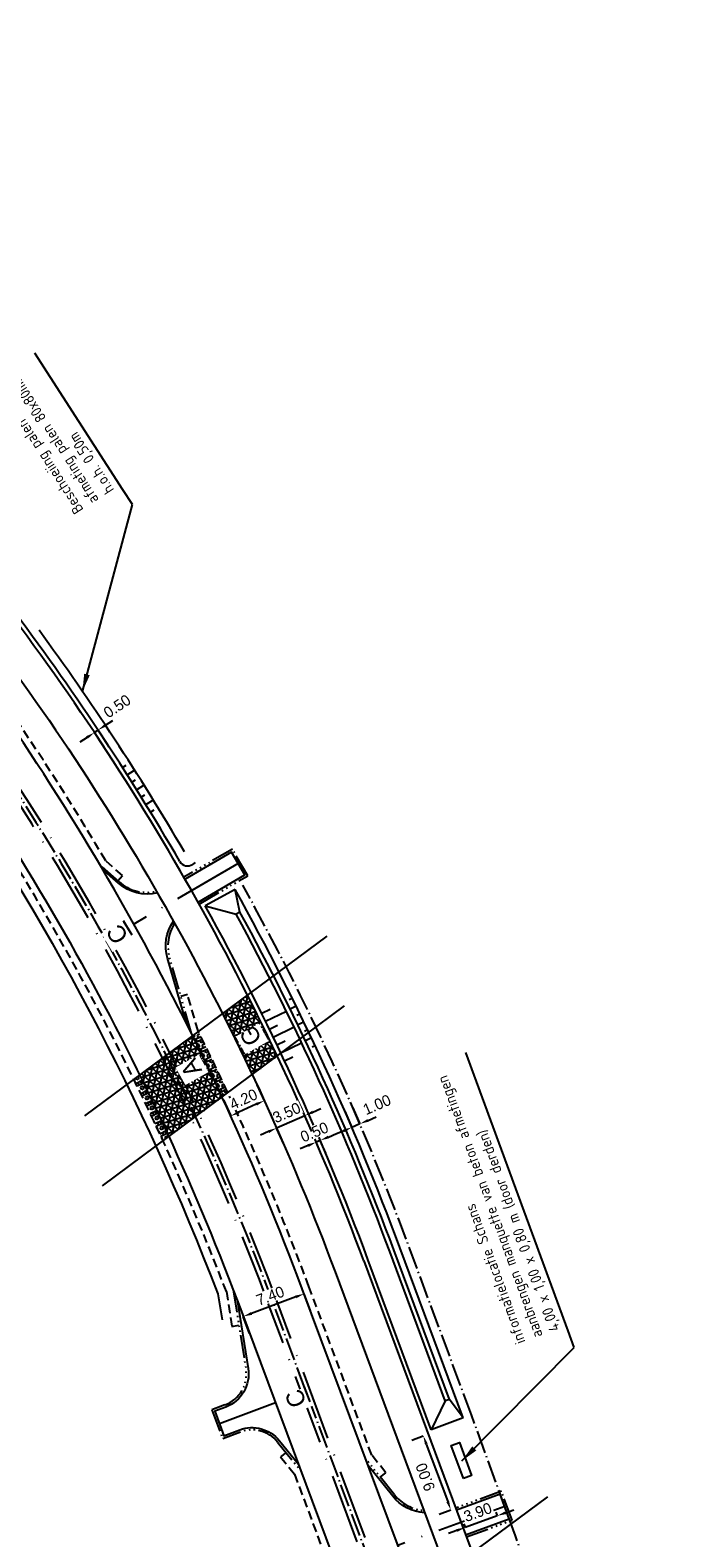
# Model space of a CAD drawing. Header units: metres. Extents: x 121793 to 127505, y 451003 to 453667.
# Tile 14 of 40: x 123294 to 123369, y 451994 to 452166. Entities that reach past the tile are written whole.
import ezdxf

# ---------------------------------------------------------------- set-up
doc = ezdxf.new("R2010")
doc.units = ezdxf.units.M
doc.header["$LTSCALE"] = 4
for name, pattern in [('ONTWERPAS', [3, 2, -0.5, 0, -0.5]), ('ontwerpbestand sloot WK$0$STREEP-PUNT', [0.89, 0.65, -0.1, 0.04, -0.1]), ('STIPPELFIJN', [0.375, 0.25, -0.125]), ('STREEP-4X-PUNT', [1.31, 0.65, -0.1, 0.04, -0.1, 0.04, -0.1, 0.04, -0.1, 0.04, -0.1])]:
    doc.linetypes.add(name, pattern=pattern)
for name, color, linetype in [('WEG-AS-ONTWERP', 2, 'ONTWERPAS'), ('WEG-AS-ONTWERP RIJBAAN HART', 3, 'ontwerpbestand sloot WK$0$STREEP-PUNT'), ('WEG-NW-ARCERING18', 1, 'Continuous'), ('WEG-NW-AS-ONTWERP INRITTEN', 2, 'ONTWERPAS'), ('WEG-NW-BAND-10_20', 7, 'STREEP-4X-PUNT'), ('WEG-NW-BERM', 3, 'Continuous'), ('WEG-NW-BERMVERHARDING', 1, 'Continuous'), ('WEG-NW-DAMWAND', 4, 'ontwerpbestand sloot WK$0$WALB'), ('WEG-NW-MANQETTE', 7, 'Continuous'), ('WEG-NW-TALUD', 3, 'Continuous'), ('WEG-NW-VERHARDEBERM', 42, 'STIPPELFIJN'), ('WEG-NW-VERHARDING', 42, 'Continuous'), ('WEG-NW-VERHARDINGSTYPE', 2, 'Continuous'), ('WEG-NW-WATERGANG', 5, 'Continuous'), ('WEG-XX-BEMATING25', 7, 'Continuous'), ('WEG-XX-HULPLIJNEN', 40, 'Continuous'), ('WEG-XX-TEKST25', 7, 'Continuous')]:
    doc.layers.add(name, color=color, linetype=linetype)
doc.layers.add('WEG-NW-AANKOOPGRENS NIET PRINTEN', color=7, linetype='ontwerpbestand sloot WK$0$STREEP-PUNT', plot=False)
doc.styles.add('DIMENSIE', font='provutr.shx')
doc.styles.add('ontwerpbestand sloot WK$0$50MM-500', font='provutr.shx', dxfattribs={"height": 2.5})
doc.styles.add('ontwerpbestand sloot WK$0$DIMENSIE', font='provutr.shx')
doc.styles.add('STANDAARD', font='isocp2.shx')
doc.linetypes.add('ontwerpbestand sloot WK$0$WALB', pattern='A,0.5,[155,BLOK.SHX,S=0.25,R=0,X=0,Y=0],0.5', length=1)
doc.dimstyles.new('ontwerpbestand sloot WK$0$WVV500', dxfattribs={"dimtxt": 1.25, "dimasz": 1, "dimexe": 0, "dimexo": 2, "dimgap": 0.5, "dimtad": 1, "dimzin": 0, "dimdsep": 46, "dimtxsty": 'ontwerpbestand sloot WK$0$DIMENSIE', "dimcen": 0, "dimdle": 1.25, "dimclrd": 256, "dimclre": 256, "dimclrt": 256, "dimaunit": 2, "dimadec": 0, "dimazin": 0, "dimtfac": 1, "dimtdec": 3, "dimtix": 1, "dimtmove": 2, "dimatfit": 3, "dimfxl": 0, "dimtolj": 1, "dimtzin": 0, "dimarcsym": 0})
doc.dimstyles.new('WVV500', dxfattribs={"dimtxt": 1.25, "dimasz": 1, "dimexe": 0, "dimexo": 2, "dimgap": 0.5, "dimtad": 1, "dimzin": 0, "dimdsep": 46, "dimtxsty": 'DIMENSIE', "dimcen": 0, "dimdle": 1.25, "dimclrd": 256, "dimclre": 256, "dimclrt": 256, "dimaunit": 2, "dimadec": 0, "dimazin": 0, "dimtfac": 1, "dimtdec": 3, "dimtix": 1, "dimtmove": 2, "dimatfit": 3, "dimfxl": 0, "dimtolj": 1, "dimtzin": 0, "dimarcsym": 0})

# ---------------------------------------------------------------- blocks, each defined once
blk = doc.blocks.new('*D48')
at = {"layer": 'Defpoints', "color": 0, "linetype": 'Continuous', "transparency": 16777216}
for p in [(123301.26, 452085.85), (123301.26, 452085.85), (123301.67, 452086.13)]:
    blk.add_point(p, dxfattribs=at)
at = {"layer": 'WEG-XX-BEMATING25', "linetype": 'Continuous', "lineweight": -2, "transparency": 16777216}
for p, q in [((123301.67, 452086.13), (123301.26, 452085.85)), ((123302.37, 452084.19), (123301.26, 452085.85)), ((123302.78, 452084.47), (123301.67, 452086.13)), ((123302.51, 452086.68), (123303.34, 452087.24)), ((123300.42, 452085.3), (123299.59, 452084.75))]:
    blk.add_line(p, q, dxfattribs=at)
at = {"layer": 'WEG-XX-BEMATING25', "linetype": 'Continuous', "transparency": 16777216}
blk.add_solid([(123300.33, 452085.44), (123300.52, 452085.16), (123301.26, 452085.85)], dxfattribs=at)
at = {"layer": 'WEG-XX-BEMATING25', "linetype": 'Continuous', "transparency": 16777216, "insert": (123303.85, 452088.85), "char_height": 1.25, "attachment_point": 5, "rotation": 33.6489, "style": 'ontwerpbestand sloot WK$0$DIMENSIE', "bg_fill": 3, "box_fill_scale": 1.1, "bg_fill_color": 256, "bg_fill_true_color": 13158600, "bg_fill_transparency": 0}
blk.add_mtext('\\A1;0.50', dxfattribs=at)
at = {"layer": 'WEG-XX-BEMATING25', "linetype": 'Continuous', "transparency": 16777216}
blk.add_solid([(123302.41, 452086.82), (123302.6, 452086.55), (123301.67, 452086.13)], dxfattribs=at)
blk = doc.blocks.new('*D49')
at = {"layer": 'WEG-XX-BEMATING25', "linetype": 'Continuous', "lineweight": -2, "transparency": 16777216}
for p, q in [((123327.92, 452039.77), (123328.84, 452040.16)), ((123325.61, 452038.8), (123324.69, 452038.41)), ((123326.99, 452039.38), (123326.53, 452039.18)), ((123327.15, 452037.73), (123326.53, 452039.18)), ((123327.61, 452037.93), (123326.99, 452039.38))]:
    blk.add_line(p, q, dxfattribs=at)
at = {"layer": 'WEG-XX-BEMATING25', "linetype": 'Continuous', "transparency": 16777216}
for points in [[(123327.85, 452039.92), (123327.98, 452039.62), (123326.99, 452039.38)], [(123325.55, 452038.95), (123325.68, 452038.64), (123326.53, 452039.18)]]:
    blk.add_solid(points, dxfattribs=at)
at = {"layer": 'WEG-XX-BEMATING25', "linetype": 'Continuous', "transparency": 16777216, "insert": (123326.32, 452040.33), "char_height": 1.25, "attachment_point": 5, "rotation": 22.912, "style": 'ontwerpbestand sloot WK$0$DIMENSIE', "bg_fill": 3, "box_fill_scale": 1.1, "bg_fill_color": 256, "bg_fill_true_color": 13158600, "bg_fill_transparency": 0}
blk.add_mtext('\\A1;0.50', dxfattribs=at)
at = {"layer": 'Defpoints', "color": 0, "linetype": 'Continuous', "transparency": 16777216}
for p in [(123326.37, 452039.57), (123326.83, 452039.77), (123326.53, 452039.18)]:
    blk.add_point(p, dxfattribs=at)
blk = doc.blocks.new('*D50')
at = {"layer": 'Defpoints', "color": 0, "linetype": 'Continuous', "transparency": 16777216}
blk.add_point((123330.59, 452040.87), dxfattribs=at)
blk.add_point((123330.59, 452040.87), dxfattribs=at)
at = {"layer": 'WEG-XX-BEMATING25', "linetype": 'Continuous', "lineweight": -2, "transparency": 16777216}
for p, q in [((123330.72, 452043.1), (123331.51, 452041.27)), ((123329.8, 452042.71), (123330.59, 452040.87)), ((123332.43, 452041.66), (123333.35, 452042.06)), ((123329.67, 452040.48), (123328.75, 452040.08))]:
    blk.add_line(p, q, dxfattribs=at)
at = {"layer": 'WEG-XX-BEMATING25', "linetype": 'Continuous', "transparency": 16777216}
blk.add_solid([(123329.61, 452040.63), (123329.74, 452040.32), (123330.59, 452040.87)], dxfattribs=at)
at = {"layer": 'WEG-XX-BEMATING25', "linetype": 'Continuous', "transparency": 16777216, "insert": (123333.45, 452043.45), "char_height": 1.25, "attachment_point": 5, "rotation": 23.2419, "style": 'ontwerpbestand sloot WK$0$DIMENSIE', "bg_fill": 3, "box_fill_scale": 1.1, "bg_fill_color": 256, "bg_fill_true_color": 13158600, "bg_fill_transparency": 0}
blk.add_mtext('\\A1;1.00', dxfattribs=at)
at = {"layer": 'Defpoints', "color": 0, "linetype": 'Continuous', "transparency": 16777216}
blk.add_point((123331.51, 452041.27), dxfattribs=at)
at = {"layer": 'WEG-XX-BEMATING25', "linetype": 'Continuous', "lineweight": -2, "transparency": 16777216}
blk.add_line((123331.51, 452041.27), (123330.59, 452040.87), dxfattribs=at)
at = {"layer": 'WEG-XX-BEMATING25', "linetype": 'Continuous', "transparency": 16777216}
blk.add_solid([(123332.36, 452041.81), (123332.49, 452041.51), (123331.51, 452041.27)], dxfattribs=at)
blk = doc.blocks.new('*D51')
at = {"layer": 'WEG-XX-BEMATING25', "linetype": 'Continuous', "lineweight": -2, "transparency": 16777216}
for p, q in [((123326.14, 452042.61), (123327.05, 452043.01)), ((123325.22, 452042.2), (123322.02, 452040.79)), ((123326.03, 452040.38), (123325.22, 452042.2)), ((123321.11, 452040.38), (123320.19, 452039.98)), ((123322.83, 452038.96), (123322.02, 452040.79))]:
    blk.add_line(p, q, dxfattribs=at)
at = {"layer": 'WEG-XX-BEMATING25', "linetype": 'Continuous', "transparency": 16777216}
for points in [[(123326.07, 452042.76), (123326.2, 452042.46), (123325.22, 452042.2)], [(123321.04, 452040.53), (123321.17, 452040.23), (123322.02, 452040.79)]]:
    blk.add_solid(points, dxfattribs=at)
at = {"layer": 'WEG-XX-BEMATING25', "linetype": 'Continuous', "transparency": 16777216, "insert": (123323.16, 452042.54), "char_height": 1.25, "attachment_point": 5, "rotation": 23.8848, "style": 'ontwerpbestand sloot WK$0$DIMENSIE', "bg_fill": 3, "box_fill_scale": 1.1, "bg_fill_color": 256, "bg_fill_true_color": 13158600, "bg_fill_transparency": 0}
blk.add_mtext('\\A1;3.50', dxfattribs=at)
at = {"layer": 'Defpoints', "color": 0, "linetype": 'Continuous', "transparency": 16777216}
for p in [(123325.22, 452042.2), (123322.02, 452040.79), (123322.02, 452040.79)]:
    blk.add_point(p, dxfattribs=at)
blk = doc.blocks.new('*D52')
at = {"layer": 'WEG-XX-BEMATING25', "linetype": 'Continuous', "lineweight": -2, "transparency": 16777216}
for p, q in [((123319.78, 452045.73), (123320.61, 452043.91)), ((123315.96, 452043.99), (123316.8, 452042.17)), ((123319.7, 452043.5), (123317.7, 452042.59))]:
    blk.add_line(p, q, dxfattribs=at)
at = {"layer": 'WEG-XX-BEMATING25', "linetype": 'Continuous', "transparency": 16777216}
for points in [[(123319.63, 452043.65), (123319.77, 452043.35), (123320.61, 452043.91)], [(123317.64, 452042.74), (123317.77, 452042.43), (123316.8, 452042.17)]]:
    blk.add_solid(points, dxfattribs=at)
at = {"layer": 'WEG-XX-BEMATING25', "linetype": 'Continuous', "transparency": 16777216, "insert": (123318.24, 452044.07), "char_height": 1.25, "attachment_point": 5, "rotation": 24.5646, "style": 'ontwerpbestand sloot WK$0$DIMENSIE', "bg_fill": 3, "box_fill_scale": 1.1, "bg_fill_color": 256, "bg_fill_true_color": 13158600, "bg_fill_transparency": 0}
blk.add_mtext('\\A1;4.20', dxfattribs=at)
at = {"layer": 'Defpoints', "color": 0, "linetype": 'Continuous', "transparency": 16777216}
for p in [(123320.61, 452043.91), (123316.8, 452042.17), (123316.8, 452042.17)]:
    blk.add_point(p, dxfattribs=at)
blk = doc.blocks.new('*D108')
at = {"layer": 'Defpoints', "color": 0, "linetype": 'Continuous', "transparency": 16777216}
for p in [(123318.22, 452019.32), (123326.58, 452018.08), (123319.64, 452015.49)]:
    blk.add_point(p, dxfattribs=at)
at = {"layer": 'WEG-XX-BEMATING25', "linetype": 'Continuous', "lineweight": -2, "transparency": 16777216}
for p, q in [((123324.21, 452021.55), (123319.15, 452019.67)), ((123325.88, 452019.95), (123325.15, 452021.9)), ((123318.94, 452017.37), (123318.22, 452019.32))]:
    blk.add_line(p, q, dxfattribs=at)
at = {"layer": 'WEG-XX-BEMATING25', "linetype": 'Continuous', "transparency": 16777216}
for points in [[(123324.15, 452021.71), (123324.27, 452021.4), (123325.15, 452021.9)], [(123319.09, 452019.82), (123319.21, 452019.51), (123318.22, 452019.32)]]:
    blk.add_solid(points, dxfattribs=at)
at = {"layer": 'WEG-XX-BEMATING25', "linetype": 'Continuous', "transparency": 16777216, "insert": (123321.29, 452021.67), "char_height": 1.25, "attachment_point": 5, "rotation": 20.4495, "style": 'ontwerpbestand sloot WK$0$DIMENSIE', "bg_fill": 3, "box_fill_scale": 1.1, "bg_fill_color": 256, "bg_fill_true_color": 13158600, "bg_fill_transparency": 0}
blk.add_mtext('\\A1;7.40', dxfattribs=at)
blk = doc.blocks.new('*D127')
at = {"layer": 'Defpoints', "color": 0, "linetype": 'Continuous', "transparency": 16777216}
for p in [(123339.28, 452005.93), (123341.86, 451997.29), (123342.42, 451997.5)]:
    blk.add_point(p, dxfattribs=at)
at = {"layer": 'WEG-XX-BEMATING25', "linetype": 'Continuous', "lineweight": -2, "transparency": 16777216}
for p, q in [((123337.41, 452005.24), (123338.73, 452005.73)), ((123339.07, 452004.79), (123341.51, 451998.23)), ((123340.54, 451996.8), (123341.86, 451997.29))]:
    blk.add_line(p, q, dxfattribs=at)
at = {"layer": 'WEG-XX-BEMATING25', "linetype": 'Continuous', "transparency": 16777216}
for points in [[(123339.23, 452004.85), (123338.92, 452004.73), (123338.73, 452005.73)], [(123341.67, 451998.29), (123341.36, 451998.17), (123341.86, 451997.29)]]:
    blk.add_solid(points, dxfattribs=at)
at = {"layer": 'WEG-XX-BEMATING25', "linetype": 'Continuous', "transparency": 16777216, "insert": (123338.97, 452001.03), "char_height": 1.25, "attachment_point": 5, "rotation": 110.3835, "style": 'ontwerpbestand sloot WK$0$DIMENSIE', "bg_fill": 3, "box_fill_scale": 1.1, "bg_fill_color": 256, "bg_fill_true_color": 13158600, "bg_fill_transparency": 0}
blk.add_mtext('\\A1;9.00', dxfattribs=at)
blk = doc.blocks.new('*D128')
at = {"layer": 'WEG-XX-BEMATING25', "linetype": 'Continuous', "lineweight": -2, "transparency": 16777216}
for p, q in [((123347.15, 451996.61), (123343.49, 451995.28)), ((123347, 451997.04), (123347.15, 451996.61)), ((123348.09, 451996.96), (123349.03, 451997.3)), ((123342.55, 451994.94), (123341.61, 451994.59)), ((123343.33, 451995.7), (123343.49, 451995.28))]:
    blk.add_line(p, q, dxfattribs=at)
at = {"layer": 'WEG-XX-BEMATING25', "linetype": 'Continuous', "transparency": 16777216}
for points in [[(123348.04, 451997.11), (123348.15, 451996.8), (123347.15, 451996.61)], [(123342.49, 451995.09), (123342.61, 451994.78), (123343.49, 451995.28)]]:
    blk.add_solid(points, dxfattribs=at)
at = {"layer": 'WEG-XX-BEMATING25', "linetype": 'Continuous', "transparency": 16777216, "insert": (123344.93, 451997.02), "char_height": 1.25, "attachment_point": 5, "rotation": 20.0201, "style": 'ontwerpbestand sloot WK$0$DIMENSIE', "bg_fill": 3, "box_fill_scale": 1.1, "bg_fill_color": 256, "bg_fill_true_color": 13158600, "bg_fill_transparency": 0}
blk.add_mtext('\\A1;3.90', dxfattribs=at)
at = {"layer": 'Defpoints', "color": 0, "linetype": 'Continuous', "transparency": 16777216}
for p in [(123346.31, 451998.92), (123342.65, 451997.58), (123343.49, 451995.28)]:
    blk.add_point(p, dxfattribs=at)

msp = doc.modelspace()

# ---------------------------------------------------------------- hatches: boundary and pattern name
at = {"layer": 'WEG-NW-ARCERING18'}
h = msp.add_hatch(dxfattribs=at)
h.set_pattern_fill('NET3', color=256, scale=0.2, angle=-102.32055, style=0)
h.set_pattern_definition([(257.6794, (123311.51956, 452049.51236), (0.620375, -0.135497), []), (317.6794, (123311.51956, 452049.51236), (0.42753, 0.469512), []), (17.6794, (123311.51956, 452049.51236), (-0.192844, 0.60501), [])])
edge = h.paths.add_edge_path()
edge.add_line((123318.71, 452055.932), (123315.859, 452053.815))
edge.add_arc((123057.724, 451923.751), 289.05, 25.21381, 26.74172, ccw=False)
edge.add_line((123319.235, 452046.886), (123322.1, 452049.014))
edge.add_arc((123057.724, 451923.751), 292.55, 25.3518, 26.8608)
at = {"layer": 'WEG-NW-BERMVERHARDING'}
h = msp.add_hatch(dxfattribs=at)
h.set_pattern_fill('BOX', color=256, scale=0.05, angle=116.061227, style=0)
h.paths.add_polyline_path([(123313.112, 452051.775), (123312.459, 452051.29, -0.0063522), (123315.8, 452044.335), (123316.455, 452044.822, 0.0063349)])
h = msp.add_hatch(dxfattribs=at)
h.set_pattern_fill('BOX', color=256, scale=0.05, angle=116.06123, style=0)
h.set_pattern_definition([(206.061, (123304.8907, 452039.3394), (0.55795, -1.14087), []), (206.061, (123304.7512, 452039.6246), (0.55795, -1.14087), []), (116.061, (123304.8907, 452039.3394), (-1.14087, -0.55795), [-0.3175, 0.3175]), (116.061, (123304.6055, 452039.1999), (-1.14087, -0.55795), [-0.3175, 0.3175]), (116.061, (123304.3202, 452039.0604), (-1.14087, -0.55795), [0.3175, -0.3175]), (116.061, (123304.035, 452038.921), (-1.14087, -0.55795), [0.3175, -0.3175]), (206.061, (123304.6117, 452039.9098), (0.55795, -1.14087), [0.3175, -0.3175]), (206.061, (123304.4722, 452040.1951), (0.55795, -1.14087), [0.3175, -0.3175])])
h.paths.add_polyline_path([(123308.007, 452043.519), (123307.968, 452043.537), (123307.983, 452043.569, 0.0030322), (123306.42, 452046.806), (123305.767, 452046.321, -0.0065353), (123309.073, 452039.339), (123309.73, 452039.827, 0.0034375)])

# ---------------------------------------------------------------- linework, layer by layer
at = {"layer": 'WEG-NW-AANKOOPGRENS NIET PRINTEN', "flags": 128}
for points in [[(123344.221, 452008.11), (123337.008, 452027.524, 0.0378822), (123318.154, 452068.474, 0.0378822)], [(123366.395, 451950.72, -0.0264448), (123359.583, 451966.451), (123349.224, 451994.332), (123344.221, 452008.11)]]:
    msp.add_lwpolyline(points, format="xyb", dxfattribs=at)
at = {"layer": 'WEG-NW-AS-ONTWERP INRITTEN', "flags": 128}
msp.add_lwpolyline([(123317.637, 452070.925), (123305.76, 452064.031)], dxfattribs=at)
at = {"layer": 'WEG-NW-AS-ONTWERP INRITTEN'}
for points in [[(123315.496, 452007.139), (123321.872, 452009.516)], [(123348.009, 451997.672), (123335.836, 451993.236)]]:
    msp.add_lwpolyline(points, dxfattribs=at)
at = {"layer": 'WEG-NW-BAND-10_20'}
msp.add_lwpolyline([(123313.189, 452066.319), (123318.732, 452069.536), (123316.976, 452072.562), (123311.461, 452069.361)], dxfattribs=at)
for points in [[(123308.337, 452067.777, -0.2449612), (123304.074, 452068.832), (123301.918, 452070.735)], [(123312.32, 452051.572), (123309.821, 452060.2, -0.2183518), (123310.405, 452064.117)], [(123317.069, 452022.363), (123318.518, 452013.351, -0.3575108), (123316.126, 452009.242), (123314.65, 452008.691), (123315.873, 452005.412), (123317.908, 452006.17, -0.3228228), (123322.137, 452005.011), (123324.768, 452001.748)], [(123338.784, 451997.221, -0.2079733), (123335.44, 451998.999), (123332.147, 452003.14)], [(123343.634, 451994.217), (123348.843, 451996.115), (123347.645, 451999.402), (123342.415, 451997.496, -0.3228228)]]:
    msp.add_lwpolyline(points, format="xyb", dxfattribs=at)
at = {"layer": 'WEG-NW-BERM'}
for p, q in [((123304.453, 452081.875), (123304.875, 452082.143)), ((123304.991, 452081.032), (123305.829, 452081.565)), ((123305.526, 452080.188), (123305.948, 452080.456)), ((123306.059, 452079.341), (123306.903, 452079.878)), ((123306.588, 452078.493), (123307.01, 452078.761)), ((123307.115, 452077.643), (123307.976, 452078.19)), ((123307.639, 452076.79), (123308.061, 452077.059)), ((123317.28, 452067.988), (123313.879, 452066.099)), ((123317.844, 452065.406), (123317.28, 452067.988)), ((123313.879, 452066.099), (123317.407, 452065.163)), ((123323.802, 452055.57), (123323.458, 452055.404)), ((123320.32, 452053.864), (123321.265, 452054.32)), ((123320.754, 452052.963), (123323.129, 452054.108)), ((123324.237, 452054.669), (123323.558, 452054.341)), ((123324.673, 452053.769), (123324.335, 452053.606)), ((123321.188, 452052.062), (123322.133, 452052.518)), ((123321.622, 452051.162), (123324.005, 452052.31)), ((123325.108, 452052.869), (123324.434, 452052.543)), ((123325.544, 452051.969), (123325.206, 452051.805)), ((123322.056, 452050.261), (123323.001, 452050.716)), ((123322.49, 452049.36), (123324.868, 452050.506)), ((123325.979, 452051.069), (123325.298, 452050.739)), ((123326.415, 452050.168), (123326.07, 452050.002)), ((123322.924, 452048.459), (123323.869, 452048.914)), ((123341.7, 452009.872), (123341.231, 452009.698)), ((123343.284, 452007.762), (123339.638, 452006.407))]:
    msp.add_line(p, q, dxfattribs=at)
at = {"layer": 'WEG-NW-BERM', "flags": 128}
for points in [[(123312.749, 452071.039), (123312.415, 452070.821)], [(123317.844, 452065.406), (123317.407, 452065.163)], [(123341.231, 452009.698), (123339.638, 452006.407)], [(123343.284, 452007.762), (123341.7, 452009.872)]]:
    msp.add_lwpolyline(points, dxfattribs=at)
for points in [[(123343.284, 452007.762), (123336.071, 452027.176, 0.0378822), (123317.28, 452067.988, 0.0378822)], [(123339.638, 452006.407), (123332.424, 452025.821, 0.0378822), (123313.879, 452066.099)]]:
    msp.add_lwpolyline(points, format="xyb", dxfattribs=at)
at = {"layer": 'WEG-NW-BERM'}
for centre, radius, start, end in [((123057.724, 451923.751), 293.05, 30.1986, 37.05382), ((123311.868, 452071.658), 1, 210.1986, 303.14867)]:
    msp.add_arc(centre, radius, start, end, dxfattribs=at)
at = {"layer": 'WEG-NW-DAMWAND'}
msp.add_arc((123057.724, 451923.751), 294.05, 30.33819, 36.22078, dxfattribs=at)
at = {"layer": 'WEG-NW-VERHARDEBERM'}
for points in [[(123303.931, 452068.958), (123304.46, 452069.558), (123302.542, 452071.251, 0.029601), (123282.416, 452101.127), (123258.441, 452132.535), (123256.81, 452135.989), (123256.087, 452135.648)], [(123333.834, 452001.019), (123334.46, 452001.517), (123332.852, 452003.538), (123325.688, 452022.751, 0.0260689), (123313.068, 452051.863), (123311.866, 452056.014), (123311.098, 452055.792)]]:
    msp.add_lwpolyline(points, format="xyb", dxfattribs=at)
msp.add_lwpolyline([(123323.099, 452003.818), (123322.476, 452003.316), (123324.064, 452001.347), (123330.939, 451982.91), (123331.587, 451978.883), (123332.377, 451979.01)], dxfattribs=at)
at = {"layer": 'WEG-NW-VERHARDING'}
msp.add_line((123331.955, 452025.647), (123354.634, 451964.612), dxfattribs=at)
for points in [[(123480.216, 451604.72), (123479.965, 451733.962, 0.045299), (123476.572, 451770.548, 0.1520632), (123431.074, 451856.271), (123387.611, 451899.432, -0.1084152), (123347.811, 451961.132), (123324.939, 452022.471, 0.073906), (123281.78, 452100.642), (123210.56, 452193.94, 0.1323783), (123136.843, 452250.631), (123066.55, 452279.718, -0.1071021), (122998.2, 452327.057), (122950.306, 452378.295)], [(123313.064, 452066.535), (123318.39, 452069.627), (123316.885, 452072.221), (123311.586, 452069.145, -0.3228228)], [(123308.451, 452067.577, -0.2427838), (123304.005, 452068.697), (123302.158, 452070.327)], [(123311.701, 452052.809), (123309.58, 452060.131, -0.2252211), (123310.268, 452064.362)], [(123317.504, 452021.228), (123318.765, 452013.391, -0.3575108), (123316.214, 452009.007), (123314.972, 452008.544), (123316.02, 452005.733), (123317.82, 452006.405, -0.3228228), (123322.332, 452005.168), (123324.492, 452002.489)], [(123338.879, 451996.964, -0.2140007), (123335.244, 451998.844), (123332.429, 452002.384)], [(123343.547, 451994.451), (123348.522, 451996.264), (123347.496, 451999.081), (123342.502, 451997.262, -0.3228228)]]:
    msp.add_lwpolyline(points, format="xyb", dxfattribs=at)
msp.add_arc((123057.724, 451923.751), 292.55, 20.38346, 37.05382, dxfattribs=at)
at = {"layer": 'WEG-NW-WATERGANG', "flags": 128}
for points in [[(123341.7, 452009.872), (123335.368, 452026.914, 0.0357431), (123317.844, 452065.406)], [(123341.231, 452009.698), (123334.899, 452026.74, 0.0357395), (123317.407, 452065.163)]]:
    msp.add_lwpolyline(points, format="xyb", dxfattribs=at)
at = {"layer": 'WEG-XX-HULPLIJNEN', "flags": 128}
msp.add_lwpolyline([(123325.325, 451978.301), (123352.91, 451998.786)], dxfattribs=at)

# ---------------------------------------------------------------- texts
at = {"layer": 'WEG-XX-TEKST25', "char_height": 1.25, "attachment_point": 7, "style": 'STANDAARD'}
for s, insert, rotation in [('Beschoeiing palen 4,00m, ^Jafmeting palen 80x80mm^Jh.o.h. 0,50m', (123303.808, 452113.671), 122.75715), ('informatielocatie Schans^Jaanbrengen manquette van beton afmetingen^J4,00 x 1,00 x 0,80 m (door derden)', (123354.584, 452017.98), 110.19632)]:
    msp.add_mtext(s, dxfattribs=dict(at, insert=insert, rotation=rotation))

# ---------------------------------------------------------------- next in the draw order: dimensions: what is measured, and where the dimension line sits
at = {"layer": 'WEG-XX-BEMATING25', "linetype": 'Continuous'}
dim = msp.add_linear_dim(base=(123301.257, 452085.854), p1=(123301.673, 452086.131), p2=(123301.257, 452085.854), angle=213.64888, dimstyle='ontwerpbestand sloot WK$0$WVV500', override={"dimtfill": 1}, dxfattribs=at)
dim.commit()
dim.dimension.update_dxf_attribs({"geometry": '*D48', "text_midpoint": (123303.855, 452088.852), "dimtype": 161})
dim = msp.add_aligned_dim(p1=(123326.83, 452039.77), p2=(123326.368, 452039.575), distance=0.423, dimstyle='ontwerpbestand sloot WK$0$WVV500', override={"dimtfill": 1}, dxfattribs=at)
dim.commit()
dim.dimension.update_dxf_attribs({"geometry": '*D49', "text_midpoint": (123326.319, 452040.334)})

# ---------------------------------------------------------------- next in the draw order: dimensions: what is measured, and where the dimension line sits
dim = msp.add_linear_dim(base=(123330.591, 452040.871), p1=(123331.51, 452041.266), p2=(123330.591, 452040.871), angle=203.24185, dimstyle='ontwerpbestand sloot WK$0$WVV500', override={"dimtfill": 1}, dxfattribs=at)
dim.commit()
dim.dimension.update_dxf_attribs({"geometry": '*D50', "text_midpoint": (123333.454, 452043.445), "dimtype": 161})
dim = msp.add_aligned_dim(p1=(123325.221, 452042.204), p2=(123322.02, 452040.787), distance=0, dimstyle='ontwerpbestand sloot WK$0$WVV500', override={"dimtfill": 1}, dxfattribs=at)
dim.commit()
dim.dimension.update_dxf_attribs({"geometry": '*D51', "text_midpoint": (123323.158, 452042.54)})

# ---------------------------------------------------------------- next in the draw order: leaders
at = {"layer": 'WEG-XX-TEKST25', "annotation_type": 0, "has_hookline": 1, "hookline_direction": 0, "text_width": 18.003, "horizontal_direction": (-0.541079, 0.840972, 0)}
msp.add_leader([(123299.894, 452090.542), (123305.581, 452111.839), (123304.499, 452113.521)], dimstyle='WVV500', override={"dimasz": 2}, dxfattribs=at)

# ---------------------------------------------------------------- next in the draw order: dimensions: what is measured, and where the dimension line sits
at = {"layer": 'WEG-XX-BEMATING25', "linetype": 'Continuous'}
dim = msp.add_aligned_dim(p1=(123320.613, 452043.915), p2=(123316.795, 452042.169), distance=0, dimstyle='ontwerpbestand sloot WK$0$WVV500', override={"dimtfill": 1}, dxfattribs=at)
dim.commit()
dim.dimension.update_dxf_attribs({"geometry": '*D52', "text_midpoint": (123318.236, 452044.065)})

# ---------------------------------------------------------------- next in the draw order: hatches: boundary and pattern name
at = {"layer": 'WEG-NW-ARCERING18'}
h = msp.add_hatch(dxfattribs=at)
h.set_pattern_fill('NET3', color=256, scale=0.2, angle=-102.32055, style=0)
h.set_pattern_definition([(257.6794, (123302.1667, 452042.47214), (0.620375, -0.135497), []), (317.6794, (123302.1667, 452042.47214), (0.427531, 0.469512), []), (17.6794, (123302.1667, 452042.47214), (-0.192844, 0.60501), [])])
edge = h.paths.add_edge_path()
edge.add_line((123312.459, 452051.29), (123306.42, 452046.806))
edge.add_arc((123040.378, 451916.364), 296.3, 24.62538, 26.11895, ccw=False)
edge.add_line((123309.73, 452039.827), (123315.8, 452044.335))
edge.add_arc((123040.378, 451916.364), 303.7, 24.92128, 26.37707)

# ---------------------------------------------------------------- next in the draw order: linework, layer by layer
at = {"layer": 'WEG-AS-ONTWERP'}
for points in [[(123476.016, 451604.715), (123475.765, 451733.953), (123475.765, 451733.913, 0.0408338), (123473.043, 451766.411, 0.1581289), (123427.847, 451853.557), (123384.73, 451896.374, -0.1083939), (123343.886, 451959.636), (123321.029, 452020.934, 0.073906), (123278.397, 452098.152), (123207.303, 452191.285, 0.1323783), (123135.113, 452246.801), (123064.844, 452275.878, -0.1071021), (122995.206, 452324.109), (122947.423, 452375.229)], [(123477.016, 451604.717), (123476.765, 451733.955, 0.0422355), (123473.855, 451767.558, 0.1557662), (123428.925, 451853.895), (123385.434, 451897.084, -0.1084152), (123344.774, 451960.117), (123321.914, 452021.423, 0.073906), (123279.282, 452098.641), (123207.935, 452192.106, 0.1323783), (123135.744, 452247.622), (123065.427, 452276.719, -0.1071021), (122995.788, 452324.951), (122948.11, 452375.959)]]:
    msp.add_lwpolyline(points, format="xyb", dxfattribs=at)
at = {"layer": 'WEG-AS-ONTWERP RIJBAAN HART', "flags": 128}
msp.add_lwpolyline([(122947.766, 452375.594), (122995.497, 452324.53, 0.1071021), (123065.136, 452276.299), (123135.429, 452247.212, -0.1323783), (123207.619, 452191.695), (123278.839, 452098.397, -0.073906), (123321.472, 452021.178), (123344.316, 451959.913, 0.1083715), (123385.082, 451896.729), (123428.199, 451853.912, -0.1566035), (123473.363, 451767.473, -0.0423404), (123476.265, 451733.954), (123476.516, 451604.716)], format="xyb", dxfattribs=at)
at = {"layer": 'WEG-NW-TALUD'}
msp.add_lwpolyline([(123282.303, 452084.299, -0.0601507), (123315.321, 452021.893), (123315.796, 452018.943)], format="xyb", dxfattribs=at)
at = {"layer": 'WEG-NW-VERHARDEBERM'}
msp.add_lwpolyline([(123239.643, 452142.26), (123239.193, 452141.599), (123241.285, 452140.176), (123275.263, 452095.666, -0.0715889), (123316.292, 452022.154), (123316.93, 452018.19), (123317.719, 452018.317)], format="xyb", dxfattribs=at)
at = {"layer": 'WEG-NW-VERHARDING'}
for points in [[(122914.965, 452411.629, -0.0924838), (122944.581, 452389.989), (122951.109, 452383.109), (122955.105, 452379.309), (122957.569, 452376.95), (122961.963, 452372.273), (122966.304, 452367.65), (122975.135, 452357.939), (122983.931, 452348.267), (122990.709, 452340.958), (122992.464, 452339.116), (122994.237, 452337.254), (122997.635, 452333.647), (123001.417, 452329.63, 0.1062316), (123069.195, 452282.883), (123142.407, 452252.607, -0.1289481), (123208.737, 452202.329), (123218.739, 452189.593, -0.0047515), (123241.977, 452159.416), (123288.406, 452097.922, -0.0728667), (123328.675, 452024.428), (123351.353, 451963.393, 0.1087069)], [(122945.044, 452372.701), (122949.565, 452368.179, -0.005589), (122952.654, 452364.947), (122992.794, 452322.003, 0.1071021), (123063.721, 452272.88), (123134.014, 452243.793, -0.1323783), (123204.678, 452189.45), (123275.898, 452096.152, -0.073906), (123318.005, 452019.886), (123340.85, 451958.621, 0.1082382), (123382.475, 451894.104), (123425.595, 451851.283, -0.1568373), (123469.754, 451766.668, -0.0418987), (123472.565, 451733.947), (123472.816, 451604.709)]]:
    msp.add_lwpolyline(points, format="xyb", dxfattribs=at)
at = {"layer": 'WEG-XX-HULPLIJNEN', "flags": 128}
for points in [[(123300.178, 452042.17), (123327.762, 452062.655)], [(123302.177, 452034.218), (123329.762, 452054.703)]]:
    msp.add_lwpolyline(points, dxfattribs=at)

# ---------------------------------------------------------------- next in the draw order: texts
at = {"layer": 'WEG-NW-AS-ONTWERP INRITTEN', "char_height": 2, "width": 1.28013, "attachment_point": 1, "style": 'ontwerpbestand sloot WK$0$50MM-500', "bg_fill": 3, "box_fill_scale": 1.25, "bg_fill_color": 256, "bg_fill_transparency": 0}
for insert, rotation in [((123303.496, 452061.527), 120.90764), ((123323.615, 452008.706), 111.46535)]:
    msp.add_mtext('{\\LC}', dxfattribs=dict(at, insert=insert, rotation=rotation))
at = {"layer": 'WEG-NW-VERHARDINGSTYPE', "char_height": 2, "width": 1.28013, "attachment_point": 1, "rotation": 119.18846, "style": 'ontwerpbestand sloot WK$0$50MM-500', "bg_fill": 3, "box_fill_scale": 1.25, "bg_fill_color": 256, "bg_fill_transparency": 0}
for s, insert in [('G', (123318.664, 452049.91)), ('A', (123311.822, 452046.379))]:
    msp.add_mtext(s, dxfattribs=dict(at, insert=insert))

# ---------------------------------------------------------------- next in the draw order: dimensions: what is measured, and where the dimension line sits
at = {"layer": 'WEG-XX-BEMATING25', "linetype": 'Continuous'}
dim = msp.add_aligned_dim(p1=(123326.576, 452018.08), p2=(123319.642, 452015.494), distance=-4.081, dimstyle='ontwerpbestand sloot WK$0$WVV500', override={"dimtfill": 1}, dxfattribs=at)
dim.commit()
dim.dimension.update_dxf_attribs({"geometry": '*D108', "text_midpoint": (123321.29, 452021.666)})
dim = msp.add_linear_dim(base=(123341.86, 451997.29), p1=(123339.28, 452005.933), p2=(123342.415, 451997.496), angle=290.38346, dimstyle='ontwerpbestand sloot WK$0$WVV500', override={"dimtfill": 1}, dxfattribs=at)
dim.commit()
dim.dimension.update_dxf_attribs({"geometry": '*D127', "text_midpoint": (123338.967, 452001.028), "dimtype": 161})

# ---------------------------------------------------------------- next in the draw order: linework, layer by layer
at = {"layer": 'WEG-NW-MANQETTE', "flags": 128}
msp.add_lwpolyline([(123343.299, 452000.861), (123341.906, 452004.61), (123342.843, 452004.959), (123344.236, 452001.209)], close=True, dxfattribs=at)

# ---------------------------------------------------------------- next in the draw order: dimensions: what is measured, and where the dimension line sits
at = {"layer": 'WEG-XX-BEMATING25', "linetype": 'Continuous'}
dim = msp.add_aligned_dim(p1=(123346.315, 451998.917), p2=(123342.65, 451997.582), distance=2.452, dimstyle='ontwerpbestand sloot WK$0$WVV500', override={"dimtfill": 1}, dxfattribs=at)
dim.commit()
dim.dimension.update_dxf_attribs({"geometry": '*D128', "text_midpoint": (123344.931, 451997.018)})

# ---------------------------------------------------------------- next in the draw order: leaders
at = {"layer": 'WEG-XX-TEKST25', "annotation_type": 0, "has_hookline": 1, "hookline_direction": 0, "text_width": 33.295, "horizontal_direction": (-0.345238, 0.938515, 0)}
msp.add_leader([(123343.133, 452002.867), (123355.916, 452015.806), (123355.226, 452017.683)], dimstyle='WVV500', override={"dimasz": 2}, dxfattribs=at)

doc.saveas('drawing.dxf')
